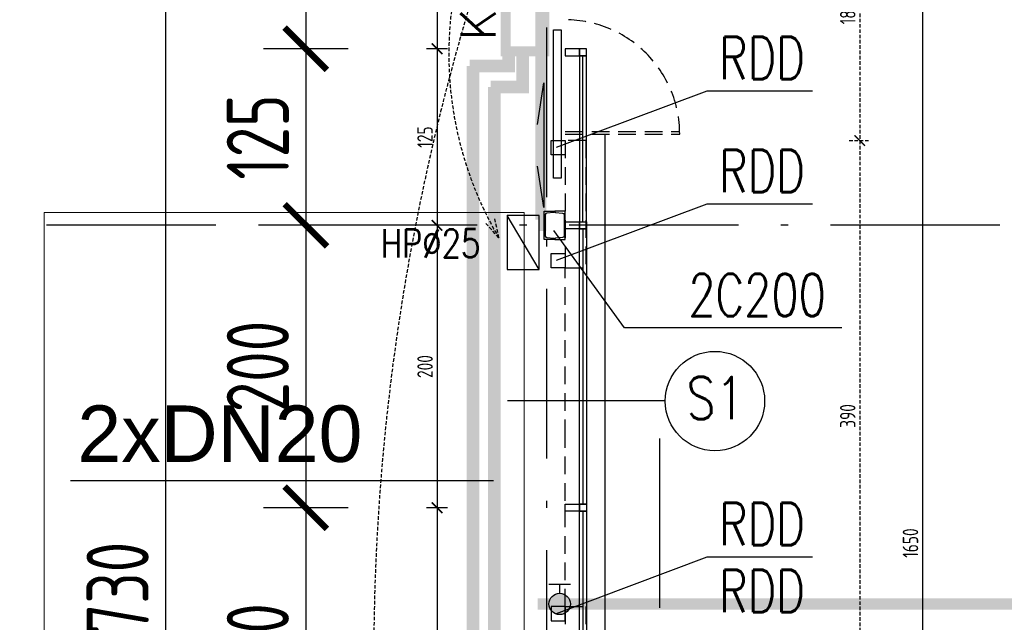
# Model space of a CAD drawing. Extents: x 153948 to 285449, y -89387 to -60195.
# Tile 74 of 101: x 259907 to 260604, y -84761 to -84334. Entities that reach past the tile are written whole.
import ezdxf
from ezdxf.enums import TextEntityAlignment as Align

# ---------------------------------------------------------------- set-up
doc = ezdxf.new("R2010")
doc.units = 0
doc.header["$LTSCALE"] = 100
doc.header["$MEASUREMENT"] = 0
doc.header["$PDMODE"] = 1
for name, pattern in [('ACAD_ISO10W100', [18.5, 12, -3, 0.5, -3]), ('DASHED2', [0.375, 0.25, -0.125]), ('HIDDEN2', [4.7625, 3.175, -1.5875])]:
    doc.linetypes.add(name, pattern=pattern)
doc.layers.get('0').update_dxf_attribs({"linetype": 'CONTINUOUS'})
doc.layers.get('DEFPOINTS').update_dxf_attribs({"linetype": 'CONTINUOUS'})
for name, color, linetype in [('1', 2, 'CONTINUOUS'), ('_INST OPIS', 7, 'CONTINUOUS'), ('_INST WODA', 4, 'CONTINUOUS'), ('_PROJ HYDRANT', 41, 'CONTINUOUS'), ('ALUMINIUM', 5, 'CONTINUOUS'), ('ALUMINIUM1', 5, 'CONTINUOUS'), ('K-STA', 2, 'CONTINUOUS'), ('KURT-POW', 21, 'DASHED2'), ('OKNA', 5, 'CONTINUOUS'), ('OSIE', 8, 'ACAD_ISO10W100'), ('R-----OP', 2, 'CONTINUOUS'), ('TEXT', 11, 'CONTINUOUS'), ('WYBURZENIA', 9, 'DASHED2'), ('WYBURZENIA50', 9, 'DASHED2'), ('WYMIARY', 1, 'CONTINUOUS'), ('WYMIARY50', 1, 'CONTINUOUS')]:
    doc.layers.add(name, color=color, linetype=linetype)
doc.layers.add('RAK 140', color=2, linetype='CONTINUOUS', lineweight=9)
doc.styles.add('DYBY-NORMALNY-0-8-N', font='ROMANS.SHX', dxfattribs={"width": 0.8})
doc.styles.add('instalacje', font='arial.ttf', dxfattribs={"height": 40})
doc.styles.add('ROMANS', font='romans')
doc.styles.add('STYLE2', font='isocp.shx', dxfattribs={"width": 0.8})
doc.styles.add('TXT3', font='SIMPLEX.SHX', dxfattribs={"width": 0.75, "height": 40})
doc.dimstyles.new('KRESKI_100', dxfattribs={"dimscale": 20, "dimtxt": 2.2, "dimasz": 1.5, "dimexe": 1.5, "dimexo": 1.5, "dimgap": 0.6, "dimtad": 1, "dimdec": 1, "dimrnd": 0.5, "dimdsep": 46, "dimtxsty": 'STYLE2', "dimblk1": 'ARCHTICK', "dimblk2": 'ARCHTICK', "dimsah": 1, "dimcen": 2.5, "dimdle": 1.5, "dimclrd": 10, "dimclre": 10, "dimclrt": 15, "dimadec": 0, "dimazin": 0, "dimtfac": 1, "dimtdec": 1, "dimtmove": 1, "dimatfit": 3, "dimldrblk": 'ARCHTICK', "dimfxl": 1.5, "dimfxlon": 1, "dimtolj": 1, "dimtzin": 0, "dimarcsym": 0})

# ---------------------------------------------------------------- blocks, each defined once
blk = doc.blocks.new('_ARCHTICK')
at = {"color": 0, "linetype": 'ByBlock', "const_width": 0.15}
blk.add_lwpolyline([(-0.5, -0.5), (0.5, 0.5)], dxfattribs=at)
blk = doc.blocks.new('*D257')
at = {"layer": 'DEFPOINTS', "color": 0, "ltscale": 0.1, "transparency": 16777216}
for p in [(260307.9, -74816.05), (260307.9, -85703.05), (263794.26, -85703.05)]:
    blk.add_point(p, dxfattribs=at)
at = {"layer": 'WYMIARY', "color": 10, "lineweight": -2, "ltscale": 0.1, "transparency": 16777216}
for p, q in [((263794.26, -74786.05), (263794.26, -85733.05)), ((263764.26, -74816.05), (263824.26, -74816.05)), ((263764.26, -85703.05), (263824.26, -85703.05))]:
    blk.add_line(p, q, dxfattribs=at)
at = {"layer": 'WYMIARY', "color": 10, "lineweight": -2, "ltscale": 0.1, "transparency": 16777216, "xscale": 30, "yscale": 30, "zscale": 30}
for p, rotation in [((263794.26, -74816.05), 90), ((263794.26, -85703.05), 270)]:
    blk.add_blockref('_ARCHTICK', p, dxfattribs=dict(at, rotation=rotation))
at = {"layer": 'WYMIARY', "color": 15, "ltscale": 0.1, "transparency": 16777216, "insert": (263760.26, -80259.55), "char_height": 44, "attachment_point": 5, "rotation": 90, "style": 'STYLE2'}
blk.add_mtext('\\A1;10887', dxfattribs=at)
blk = doc.blocks.new('*D258')
at = {"layer": 'DEFPOINTS', "color": 0, "ltscale": 0.1, "transparency": 16777216}
for p in [(263634.26, -83856.05), (263714.26, -83856.05), (260307.9, -85703.05)]:
    blk.add_point(p, dxfattribs=at)
at = {"layer": 'WYMIARY', "color": 10, "lineweight": -2, "ltscale": 0.1, "transparency": 16777216}
for p, q in [((263714.26, -85733.05), (263714.26, -83826.05)), ((263684.26, -83856.05), (263744.26, -83856.05)), ((263684.26, -85703.05), (263744.26, -85703.05))]:
    blk.add_line(p, q, dxfattribs=at)
at = {"layer": 'WYMIARY', "color": 10, "lineweight": -2, "ltscale": 0.1, "transparency": 16777216, "xscale": 30, "yscale": 30, "zscale": 30}
for p, rotation in [((263714.26, -83856.05), 90), ((263714.26, -85703.05), 270)]:
    blk.add_blockref('_ARCHTICK', p, dxfattribs=dict(at, rotation=rotation))
at = {"layer": 'WYMIARY', "color": 15, "ltscale": 0.1, "transparency": 16777216, "insert": (263680.26, -84779.55), "char_height": 44, "attachment_point": 5, "rotation": 90, "style": 'STYLE2'}
blk.add_mtext('\\A1;1847', dxfattribs=at)
blk = doc.blocks.new('SC200X2')
at = {"layer": '1'}
for points in [[(-10, 7.5), (-10, 0), (-9.7, 0, 0.391021), (-9.11, 0.55), (-8.71, 5.56, -0.391021), (-7.56, 6.62), (7.56, 6.62, -0.391021), (8.71, 5.56), (9.11, 0.55, 0.391021), (9.7, 0), (10, 0), (10, 7.5)], [(-10, -7.5), (-10, 0), (-9.7, 0, -0.391021), (-9.11, -0.55), (-8.71, -5.56, 0.391021), (-7.56, -6.62), (7.56, -6.62, 0.391021), (8.71, -5.56), (9.11, -0.55, -0.391021), (9.7, 0), (10, 0), (10, -7.5)]]:
    blk.add_lwpolyline(points, format="xyb", close=True, dxfattribs=at)
blk = doc.blocks.new('*D483')
at = {"layer": 'DEFPOINTS', "color": 0, "ltscale": 0.1, "transparency": 16777216}
for p in [(260202.64, -83879.55), (260010.46, -85609.56), (260202.64, -85609.56)]:
    blk.add_point(p, dxfattribs=at)
at = {"layer": 'WYMIARY', "color": 10, "lineweight": -2, "ltscale": 0.1, "transparency": 16777216}
for p, q in [((260010.46, -83849.55), (260010.46, -85639.56)), ((260040.46, -83879.55), (259980.46, -83879.55)), ((260040.46, -85609.56), (259980.46, -85609.56))]:
    blk.add_line(p, q, dxfattribs=at)
at = {"layer": 'WYMIARY', "color": 10, "lineweight": -2, "ltscale": 0.1, "transparency": 16777216, "xscale": 30, "yscale": 30, "zscale": 30}
for p, rotation in [((260010.46, -83879.55), 90), ((260010.46, -85609.56), 270)]:
    blk.add_blockref('_ARCHTICK', p, dxfattribs=dict(at, rotation=rotation))
at = {"layer": 'WYMIARY', "color": 15, "ltscale": 0.1, "transparency": 16777216, "insert": (259976.46, -84744.55), "char_height": 44, "attachment_point": 5, "rotation": 90, "style": 'STYLE2'}
blk.add_mtext('\\A1;1730', dxfattribs=at)
blk = doc.blocks.new('*D494')
at = {"layer": 'DEFPOINTS', "color": 0, "ltscale": 0.1, "transparency": 16777216}
for p in [(260293.4, -84154.55), (260109.71, -84354.55), (260293.4, -84354.55)]:
    blk.add_point(p, dxfattribs=at)
at = {"layer": 'WYMIARY', "color": 10, "lineweight": -2, "ltscale": 0.1, "transparency": 16777216}
for p, q in [((260109.71, -84124.55), (260109.71, -84384.55)), ((260139.71, -84154.55), (260079.71, -84154.55)), ((260139.71, -84354.55), (260079.71, -84354.55))]:
    blk.add_line(p, q, dxfattribs=at)
at = {"layer": 'WYMIARY', "color": 10, "lineweight": -2, "ltscale": 0.1, "transparency": 16777216, "xscale": 30, "yscale": 30, "zscale": 30}
for p, rotation in [((260109.71, -84154.55), 90), ((260109.71, -84354.55), 270)]:
    blk.add_blockref('_ARCHTICK', p, dxfattribs=dict(at, rotation=rotation))
at = {"layer": 'WYMIARY', "color": 15, "ltscale": 0.1, "transparency": 16777216, "insert": (260075.71, -84254.55), "char_height": 44, "attachment_point": 5, "rotation": 90, "style": 'STYLE2'}
blk.add_mtext('\\A1;200', dxfattribs=at)
blk = doc.blocks.new('*D495')
at = {"layer": 'DEFPOINTS', "color": 0, "ltscale": 0.1, "transparency": 16777216}
for p in [(260293.4, -84354.55), (260109.71, -84479.55), (260278.4, -84479.55)]:
    blk.add_point(p, dxfattribs=at)
at = {"layer": 'WYMIARY', "color": 10, "lineweight": -2, "ltscale": 0.1, "transparency": 16777216}
for p, q in [((260109.71, -84324.55), (260109.71, -84509.55)), ((260139.71, -84354.55), (260079.71, -84354.55)), ((260139.71, -84479.55), (260079.71, -84479.55))]:
    blk.add_line(p, q, dxfattribs=at)
at = {"layer": 'WYMIARY', "color": 10, "lineweight": -2, "ltscale": 0.1, "transparency": 16777216, "xscale": 30, "yscale": 30, "zscale": 30}
for p, rotation in [((260109.71, -84354.55), 90), ((260109.71, -84479.55), 270)]:
    blk.add_blockref('_ARCHTICK', p, dxfattribs=dict(at, rotation=rotation))
at = {"layer": 'WYMIARY', "color": 15, "ltscale": 0.1, "transparency": 16777216, "insert": (260075.71, -84417.05), "char_height": 44, "attachment_point": 5, "rotation": 90, "style": 'STYLE2'}
blk.add_mtext('\\A1;125', dxfattribs=at)
blk = doc.blocks.new('*D496')
at = {"layer": 'DEFPOINTS', "color": 0, "ltscale": 0.1, "transparency": 16777216}
for p in [(260278.4, -84479.55), (260109.71, -84679.55), (260293.4, -84679.55)]:
    blk.add_point(p, dxfattribs=at)
at = {"layer": 'WYMIARY', "color": 10, "lineweight": -2, "ltscale": 0.1, "transparency": 16777216}
for p, q in [((260109.71, -84449.55), (260109.71, -84709.55)), ((260139.71, -84479.55), (260079.71, -84479.55)), ((260139.71, -84679.55), (260079.71, -84679.55))]:
    blk.add_line(p, q, dxfattribs=at)
at = {"layer": 'WYMIARY', "color": 10, "lineweight": -2, "ltscale": 0.1, "transparency": 16777216, "xscale": 30, "yscale": 30, "zscale": 30}
for p, rotation in [((260109.71, -84479.55), 90), ((260109.71, -84679.55), 270)]:
    blk.add_blockref('_ARCHTICK', p, dxfattribs=dict(at, rotation=rotation))
at = {"layer": 'WYMIARY', "color": 15, "ltscale": 0.1, "transparency": 16777216, "insert": (260075.71, -84579.55), "char_height": 44, "attachment_point": 5, "rotation": 90, "style": 'STYLE2'}
blk.add_mtext('\\A1;200', dxfattribs=at)
blk = doc.blocks.new('*D497')
at = {"layer": 'DEFPOINTS', "color": 0, "ltscale": 0.1, "transparency": 16777216}
for p in [(260293.4, -84679.55), (260109.71, -84879.55), (260293.4, -84879.55)]:
    blk.add_point(p, dxfattribs=at)
at = {"layer": 'WYMIARY', "color": 10, "lineweight": -2, "ltscale": 0.1, "transparency": 16777216}
for p, q in [((260109.71, -84649.55), (260109.71, -84909.55)), ((260139.71, -84679.55), (260079.71, -84679.55)), ((260139.71, -84879.55), (260079.71, -84879.55))]:
    blk.add_line(p, q, dxfattribs=at)
at = {"layer": 'WYMIARY', "color": 10, "lineweight": -2, "ltscale": 0.1, "transparency": 16777216, "xscale": 30, "yscale": 30, "zscale": 30}
for p, rotation in [((260109.71, -84679.55), 90), ((260109.71, -84879.55), 270)]:
    blk.add_blockref('_ARCHTICK', p, dxfattribs=dict(at, rotation=rotation))
at = {"layer": 'WYMIARY', "color": 15, "ltscale": 0.1, "transparency": 16777216, "insert": (260075.71, -84779.55), "char_height": 44, "attachment_point": 5, "rotation": 90, "style": 'STYLE2'}
blk.add_mtext('\\A1;200', dxfattribs=at)
blk = doc.blocks.new('*D517')
at = {"layer": 'DEFPOINTS', "color": 0, "ltscale": 0.1, "transparency": 16777216}
for p in [(260293.4, -84154.55), (260202.62, -84354.55), (260293.4, -84354.55)]:
    blk.add_point(p, dxfattribs=at)
at = {"layer": 'WYMIARY50', "color": 10, "lineweight": -2, "ltscale": 0.1, "transparency": 16777216}
for p, q in [((260202.62, -84147.05), (260202.62, -84362.05)), ((260210.12, -84154.55), (260195.12, -84154.55)), ((260210.12, -84354.55), (260195.12, -84354.55))]:
    blk.add_line(p, q, dxfattribs=at)
at = {"layer": 'WYMIARY50', "color": 10, "lineweight": -2, "ltscale": 0.1, "transparency": 16777216, "xscale": 7.5, "yscale": 7.5, "zscale": 7.5}
for p, rotation in [((260202.62, -84154.55), 90), ((260202.62, -84354.55), 270)]:
    blk.add_blockref('_ARCHTICK', p, dxfattribs=dict(at, rotation=rotation))
at = {"layer": 'WYMIARY50', "color": 15, "ltscale": 0.1, "transparency": 16777216, "insert": (260194.12, -84254.55), "char_height": 11, "attachment_point": 5, "rotation": 90, "style": 'STYLE2'}
blk.add_mtext('\\A1;200', dxfattribs=at)
blk = doc.blocks.new('*D518')
at = {"layer": 'DEFPOINTS', "color": 0, "ltscale": 0.1, "transparency": 16777216}
for p in [(260293.4, -84354.55), (260202.62, -84479.55), (260278.4, -84479.55)]:
    blk.add_point(p, dxfattribs=at)
at = {"layer": 'WYMIARY50', "color": 10, "lineweight": -2, "ltscale": 0.1, "transparency": 16777216}
for p, q in [((260202.62, -84347.05), (260202.62, -84487.05)), ((260210.12, -84354.55), (260195.12, -84354.55)), ((260210.12, -84479.55), (260195.12, -84479.55))]:
    blk.add_line(p, q, dxfattribs=at)
at = {"layer": 'WYMIARY50', "color": 10, "lineweight": -2, "ltscale": 0.1, "transparency": 16777216, "xscale": 7.5, "yscale": 7.5, "zscale": 7.5}
for p, rotation in [((260202.62, -84354.55), 90), ((260202.62, -84479.55), 270)]:
    blk.add_blockref('_ARCHTICK', p, dxfattribs=dict(at, rotation=rotation))
at = {"layer": 'WYMIARY50', "color": 15, "ltscale": 0.1, "transparency": 16777216, "insert": (260194.12, -84417.05), "char_height": 11, "attachment_point": 5, "rotation": 90, "style": 'STYLE2'}
blk.add_mtext('\\A1;125', dxfattribs=at)
blk = doc.blocks.new('*D519')
at = {"layer": 'DEFPOINTS', "color": 0, "ltscale": 0.1, "transparency": 16777216}
for p in [(260278.4, -84479.55), (260202.62, -84679.55), (260293.4, -84679.55)]:
    blk.add_point(p, dxfattribs=at)
at = {"layer": 'WYMIARY50', "color": 10, "lineweight": -2, "ltscale": 0.1, "transparency": 16777216}
for p, q in [((260202.62, -84472.05), (260202.62, -84687.05)), ((260210.12, -84479.55), (260195.12, -84479.55)), ((260210.12, -84679.55), (260195.12, -84679.55))]:
    blk.add_line(p, q, dxfattribs=at)
at = {"layer": 'WYMIARY50', "color": 10, "lineweight": -2, "ltscale": 0.1, "transparency": 16777216, "xscale": 7.5, "yscale": 7.5, "zscale": 7.5}
for p, rotation in [((260202.62, -84479.55), 90), ((260202.62, -84679.55), 270)]:
    blk.add_blockref('_ARCHTICK', p, dxfattribs=dict(at, rotation=rotation))
at = {"layer": 'WYMIARY50', "color": 15, "ltscale": 0.1, "transparency": 16777216, "insert": (260194.12, -84579.55), "char_height": 11, "attachment_point": 5, "rotation": 90, "style": 'STYLE2'}
blk.add_mtext('\\A1;200', dxfattribs=at)
blk = doc.blocks.new('*D520')
at = {"layer": 'DEFPOINTS', "color": 0, "ltscale": 0.1, "transparency": 16777216}
for p in [(260293.4, -84679.55), (260202.62, -84879.55), (260293.4, -84879.55)]:
    blk.add_point(p, dxfattribs=at)
at = {"layer": 'WYMIARY50', "color": 10, "lineweight": -2, "ltscale": 0.1, "transparency": 16777216}
for p, q in [((260202.62, -84672.05), (260202.62, -84887.05)), ((260210.12, -84679.55), (260195.12, -84679.55)), ((260210.12, -84879.55), (260195.12, -84879.55))]:
    blk.add_line(p, q, dxfattribs=at)
at = {"layer": 'WYMIARY50', "color": 10, "lineweight": -2, "ltscale": 0.1, "transparency": 16777216, "xscale": 7.5, "yscale": 7.5, "zscale": 7.5}
for p, rotation in [((260202.62, -84679.55), 90), ((260202.62, -84879.55), 270)]:
    blk.add_blockref('_ARCHTICK', p, dxfattribs=dict(at, rotation=rotation))
at = {"layer": 'WYMIARY50', "color": 15, "ltscale": 0.1, "transparency": 16777216, "insert": (260194.12, -84779.55), "char_height": 11, "attachment_point": 5, "rotation": 90, "style": 'STYLE2'}
blk.add_mtext('\\A1;200', dxfattribs=at)
blk = doc.blocks.new('*D540')
at = {"layer": 'DEFPOINTS', "color": 0, "ltscale": 0.1, "transparency": 16777216}
for p in [(260355.78, -83879.55), (260356.28, -85529.55), (260546.3, -85529.55)]:
    blk.add_point(p, dxfattribs=at)
at = {"layer": 'WYMIARY50', "color": 10, "lineweight": -2, "ltscale": 0.1, "transparency": 16777216}
for p, q in [((260546.3, -83872.05), (260546.3, -85537.05)), ((260538.8, -83879.55), (260553.8, -83879.55)), ((260538.8, -85529.55), (260553.8, -85529.55))]:
    blk.add_line(p, q, dxfattribs=at)
at = {"layer": 'WYMIARY50', "color": 10, "lineweight": -2, "ltscale": 0.1, "transparency": 16777216, "xscale": 7.5, "yscale": 7.5, "zscale": 7.5}
for p, rotation in [((260546.3, -83879.55), 90), ((260546.3, -85529.55), 270)]:
    blk.add_blockref('_ARCHTICK', p, dxfattribs=dict(at, rotation=rotation))
at = {"layer": 'WYMIARY50', "color": 15, "ltscale": 0.1, "transparency": 16777216, "insert": (260537.8, -84704.55), "char_height": 11, "attachment_point": 5, "rotation": 90, "style": 'STYLE2'}
blk.add_mtext('\\A1;1650', dxfattribs=at)
blk = doc.blocks.new('*D542')
at = {"layer": 'DEFPOINTS', "color": 0, "ltscale": 0.1, "transparency": 16777216}
for p in [(260307.9, -84239.55), (260308.4, -84419.55), (260501.9, -84419.55)]:
    blk.add_point(p, dxfattribs=at)
at = {"layer": 'WYBURZENIA50', "color": 10, "lineweight": -2, "ltscale": 0.1, "transparency": 16777216}
for p, q in [((260501.9, -84232.05), (260501.9, -84427.05)), ((260494.4, -84239.55), (260509.4, -84239.55)), ((260494.4, -84419.55), (260509.4, -84419.55))]:
    blk.add_line(p, q, dxfattribs=at)
at = {"layer": 'WYBURZENIA50', "color": 10, "lineweight": -2, "ltscale": 0.1, "transparency": 16777216, "xscale": 7.5, "yscale": 7.5, "zscale": 7.5}
for p, rotation in [((260501.9, -84239.55), 90), ((260501.9, -84419.55), 270)]:
    blk.add_blockref('_ARCHTICK', p, dxfattribs=dict(at, rotation=rotation))
at = {"layer": 'WYBURZENIA50', "color": 15, "ltscale": 0.1, "transparency": 16777216, "insert": (260493.4, -84329.55), "char_height": 11, "attachment_point": 5, "rotation": 90, "style": 'STYLE2'}
blk.add_mtext('\\A1;180', dxfattribs=at)
blk = doc.blocks.new('*D543')
at = {"layer": 'DEFPOINTS', "color": 0, "ltscale": 0.1, "transparency": 16777216}
for p in [(260308.4, -84419.55), (260307.9, -84809.55), (260501.9, -84809.55)]:
    blk.add_point(p, dxfattribs=at)
at = {"layer": 'WYBURZENIA50', "color": 10, "lineweight": -2, "ltscale": 0.1, "transparency": 16777216}
for p, q in [((260501.9, -84412.05), (260501.9, -84817.05)), ((260494.4, -84419.55), (260509.4, -84419.55)), ((260494.4, -84809.55), (260509.4, -84809.55))]:
    blk.add_line(p, q, dxfattribs=at)
at = {"layer": 'WYBURZENIA50', "color": 10, "lineweight": -2, "ltscale": 0.1, "transparency": 16777216, "xscale": 7.5, "yscale": 7.5, "zscale": 7.5}
for p, rotation in [((260501.9, -84419.55), 90), ((260501.9, -84809.55), 270)]:
    blk.add_blockref('_ARCHTICK', p, dxfattribs=dict(at, rotation=rotation))
at = {"layer": 'WYBURZENIA50', "color": 15, "ltscale": 0.1, "transparency": 16777216, "insert": (260493.4, -84614.55), "char_height": 11, "attachment_point": 5, "rotation": 90, "style": 'STYLE2'}
blk.add_mtext('\\A1;390', dxfattribs=at)
blk = doc.blocks.new('*D553')
at = {"layer": 'ALUMINIUM1', "color": 10, "lineweight": -2, "ltscale": 0.1, "transparency": 16777216}
for p, q in [((261224.75, -83879.55), (261284.75, -83879.55)), ((261254.75, -83909.55), (261254.75, -85579.55)), ((261224.75, -85609.55), (261284.75, -85609.55))]:
    blk.add_line(p, q, dxfattribs=at)
at = {"layer": 'ALUMINIUM1', "color": 10, "ltscale": 0.1, "transparency": 16777216}
for points in [[(261249.75, -83909.55), (261259.75, -83909.55), (261254.75, -83879.55)], [(261249.75, -85579.55), (261259.75, -85579.55), (261254.75, -85609.55)]]:
    blk.add_solid(points, dxfattribs=at)
at = {"layer": 'DEFPOINTS', "color": 0, "ltscale": 0.1, "transparency": 16777216}
for p in [(260995.32, -83879.55), (260307.9, -85609.55), (261254.75, -85609.55)]:
    blk.add_point(p, dxfattribs=at)
at = {"layer": 'ALUMINIUM1', "color": 15, "ltscale": 0.1, "transparency": 16777216, "insert": (261183.62, -84744.55), "char_height": 44, "attachment_point": 5, "rotation": 90, "style": 'STYLE2'}
blk.add_mtext('\\A1;SCIANA TYPU "A" DO DEMONTAZU\\P1730X420 - BEZ PODWALIN', dxfattribs=at)
blk = doc.blocks.new('*D554')
at = {"layer": 'ALUMINIUM1', "color": 10, "lineweight": -2, "ltscale": 0.1, "transparency": 16777216}
for p, q in [((261405.86, -83879.55), (261465.86, -83879.55)), ((261435.86, -83909.55), (261435.86, -85499.55)), ((261405.86, -85529.55), (261465.86, -85529.55))]:
    blk.add_line(p, q, dxfattribs=at)
at = {"layer": 'ALUMINIUM1', "color": 10, "ltscale": 0.1, "transparency": 16777216}
for points in [[(261430.86, -83909.55), (261440.86, -83909.55), (261435.86, -83879.55)], [(261430.86, -85499.55), (261440.86, -85499.55), (261435.86, -85529.55)]]:
    blk.add_solid(points, dxfattribs=at)
at = {"layer": 'DEFPOINTS', "color": 0, "ltscale": 0.1, "transparency": 16777216}
for p in [(261176.43, -83879.55), (260308.4, -85529.55), (261435.86, -85529.55)]:
    blk.add_point(p, dxfattribs=at)
at = {"layer": 'ALUMINIUM1', "color": 15, "ltscale": 0.1, "transparency": 16777216, "insert": (261364.85, -84704.55), "char_height": 44, "attachment_point": 5, "rotation": 90, "style": 'STYLE2'}
blk.add_mtext('\\A1;SCIANA SLUPOWO-RYGLOWA  + WARSTWOWA PROJEKTOWANA\\P1650X420 Z DRZWIAMI EWAKUACYJNYMI', dxfattribs=at)

msp = doc.modelspace()

# ---------------------------------------------------------------- hatches: boundary and pattern name
at = {"layer": '_INST WODA', "ltscale": 0.1}
msp.add_hatch(color=256, dxfattribs=at).paths.add_polyline_path([(260289.42, -84755.22, 1), (260289.42, -84740.06, 1)])

# ---------------------------------------------------------------- linework, layer by layer
at = {"layer": '_INST OPIS', "ltscale": 0.1}
msp.add_line((259943.05, -84660.12), (260242.47, -84660.12), dxfattribs=at)
at = {"layer": '_INST WODA', "ltscale": 0.1}
for p, q in [((260297, -84733.84), (260281.83, -84733.84)), ((260289.42, -84733.84), (260289.42, -84740.06))]:
    msp.add_line(p, q, dxfattribs=at)
for points, const_width in [([(260276.1, -84188.08), (260276.1, -84479.56), (260274.8, -84479.55)], 8), ([(260253.37, -84356.29), (260253.37, -84366.7), (260225.61, -84366.7)], 9), ([(260228.09, -85184.9), (260228.09, -84366.7)], 9), ([(261552.82, -84747.61), (260273.74, -84747.61)], 8)]:
    msp.add_lwpolyline(points, dxfattribs=dict(at, const_width=const_width))
at = {"layer": '_INST WODA', "linetype": 'HIDDEN2', "ltscale": 0.1, "const_width": 9}
for points in [[(260263.28, -84356.29), (260263.28, -84381.7), (260240.6, -84381.7)], [(260243.09, -85184.9), (260243.09, -84381.7)]]:
    msp.add_lwpolyline(points, dxfattribs=at)
at = {"layer": '_INST WODA', "ltscale": 0.1}
msp.add_circle((260289.42, -84747.64), 7.58, dxfattribs=at)
at = {"layer": '_PROJ HYDRANT'}
msp.add_line((260274.8, -84510.93), (260252.31, -84472.61), dxfattribs=at)
msp.add_line((260274.8, -84510.93), (260252.31, -84472.61), dxfattribs=at)
msp.add_lwpolyline([(260252.31, -84510.93), (260274.8, -84510.93), (260274.8, -84472.61), (260252.31, -84472.61)], close=True, dxfattribs=at)
msp.add_lwpolyline([(260252.31, -84510.93), (260274.8, -84510.93), (260274.8, -84472.61), (260252.31, -84472.61)], close=True, dxfattribs=at)
at = {"layer": 'ALUMINIUM'}
msp.add_lwpolyline([(260290.58, -84341.13), (260290.58, -84446.13), (260284.98, -84446.13), (260284.98, -84341.13)], close=True, dxfattribs=at)
at = {"layer": 'ALUMINIUM', "linetype": 'Continuous', "ltscale": 0.1}
msp.add_lwpolyline([(260273.8, -84408.21), (260278.23, -84378.76), (260278.23, -84467), (260273.8, -84437.55)], dxfattribs=at)
at = {"layer": 'ALUMINIUM', "ltscale": 0.1}
for points in [[(260303.4, -84482.05), (260293.4, -84482.05), (260293.4, -84477.05), (260303.4, -84477.05)], [(260308.4, -84482.05), (260303.4, -84482.05), (260303.4, -84477.05), (260308.4, -84477.05)]]:
    msp.add_lwpolyline(points, close=True, dxfattribs=at)
at = {"layer": 'ALUMINIUM1', "ltscale": 0.1}
for points in [[(260303.4, -84354.55), (260293.4, -84354.55), (260293.4, -84359.55), (260303.4, -84359.55)], [(260308.4, -84354.55), (260303.4, -84354.55), (260303.4, -84359.55), (260308.4, -84359.55)], [(260308.4, -84359.55), (260303.4, -84359.55), (260303.4, -84477.05), (260308.4, -84477.05)], [(260303.4, -84477.05), (260305.9, -84477.05), (260305.9, -84359.55), (260303.4, -84359.55)], [(260308.4, -84677.05), (260303.4, -84677.05), (260303.4, -84482.05), (260308.4, -84482.05)], [(260303.4, -84482.05), (260305.9, -84482.05), (260305.9, -84677.05), (260303.4, -84677.05)], [(260303.4, -84682.05), (260293.4, -84682.05), (260293.4, -84677.05), (260303.4, -84677.05)], [(260308.4, -84682.05), (260303.4, -84682.05), (260303.4, -84677.05), (260308.4, -84677.05)], [(260308.4, -84877.05), (260303.4, -84877.05), (260303.4, -84682.05), (260308.4, -84682.05)], [(260303.4, -84682.05), (260305.9, -84682.05), (260305.9, -84877.05), (260303.4, -84877.05)]]:
    msp.add_lwpolyline(points, close=True, dxfattribs=at)
at = {"layer": 'K-STA', "color": 7}
msp.add_line((260321.57, -85199.55), (260321.57, -84415.03), dxfattribs=at)
at = {"layer": 'KURT-POW', "linetype": 'Continuous', "const_width": 7}
msp.add_lwpolyline([(260278.62, -84146.1), (260278.62, -84356.29), (260251.22, -84356.29), (260251.22, -84146.1)], close=True, dxfattribs=at)
at = {"layer": 'OKNA', "ltscale": 0.1}
for p, q in [((260293.4, -84509.55), (260303.4, -84509.55)), ((260293.4, -84749.55), (260303.4, -84749.55))]:
    msp.add_line(p, q, dxfattribs=at)
at = {"layer": 'OSIE', "ltscale": 0.1}
for p, q in [((260280.4, -86679.55), (260280.4, -73374.65)), ((260971.1, -84479.55), (259456.96, -84479.55)), ((260360.4, -85860.45), (260360.4, -84627.42)), ((260360.4, -85860.45), (260360.4, -84627.42))]:
    msp.add_line(p, q, dxfattribs=at)
at = {"layer": 'R-----OP'}
msp.add_line((260252.46, -84603.59), (260364.2, -84603.59), dxfattribs=at)
msp.add_circle((260399.37, -84603.98), 35.19, dxfattribs=at)
at = {"layer": 'RAK 140'}
msp.add_lwpolyline([(259924.33, -84470.55), (260264.4, -84470.55), (260264.4, -84850.15), (259924.33, -84850.15)], close=True, dxfattribs=at)
at = {"layer": 'TEXT'}
for p, q in [((260335.28, -84552.19), (260285.4, -84483.3)), ((260489.1, -84552.19), (260335.28, -84552.19))]:
    msp.add_line(p, q, dxfattribs=at)
for points in [[(260287.12, -84424.31), (260393.96, -84384.35), (260468.43, -84384.35)], [(260287.12, -84504.31), (260393.96, -84464.35), (260468.43, -84464.35)], [(260287.12, -84754.31), (260393.96, -84714.35), (260468.43, -84714.35)]]:
    msp.add_lwpolyline(points, dxfattribs=at)
at = {"layer": 'WYBURZENIA', "ltscale": 0.5}
for p, q in [((260293.4, -84413.23), (260374.38, -84413.23)), ((260293.4, -84415.03), (260374.4, -84415.03)), ((260307.9, -84419.55), (260293.4, -84419.55)), ((260293.4, -84419.55), (260293.4, -84509.55)), ((260307.9, -84419.55), (260307.9, -84509.55)), ((260293.4, -84509.55), (260307.9, -84509.55)), ((260293.4, -84629.55), (260293.4, -84509.55)), ((260303.4, -84629.55), (260303.4, -84509.55)), ((260293.4, -84749.55), (260293.4, -84629.55)), ((260303.4, -84749.55), (260303.4, -84629.55)), ((260293.4, -84749.55), (260293.4, -84809.55)), ((260293.4, -84749.55), (260307.9, -84749.55)), ((260307.9, -84749.55), (260307.9, -84809.55))]:
    msp.add_line(p, q, dxfattribs=at)
at = {"layer": 'WYBURZENIA', "ltscale": 0.1}
for q in [(260243.54, -84474.55), (260236.84, -84477.91)]:
    msp.add_line((260246.34, -84488.34), q, dxfattribs=at)
at = {"layer": 'WYBURZENIA', "ltscale": 0.5}
for points in [[(260283.4, -84419.55), (260293.4, -84419.55), (260293.4, -84429.55), (260283.4, -84429.55)], [(260283.4, -84499.55), (260293.4, -84499.55), (260293.4, -84509.55), (260283.4, -84509.55)], [(260283.4, -84759.55), (260293.4, -84759.55), (260293.4, -84749.55), (260283.4, -84749.55)]]:
    msp.add_lwpolyline(points, close=True, dxfattribs=at)
at = {"layer": 'WYBURZENIA', "ltscale": 0.1}
for centre, radius, start, end in [((260467.89, -84358.2), 256.95, 142.20268, 210.43068), ((261768.72, -84786.92), 1610.95, 161.18786, 195.7208)]:
    msp.add_arc(centre, radius, start, end, dxfattribs=at)
at = {"layer": 'WYBURZENIA', "ltscale": 0.5}
msp.add_arc((260293.4, -84415.03), 81, 0, 90, dxfattribs=at)

# ---------------------------------------------------------------- block references
at = {"layer": 'K-STA', "ltscale": 0.5, "xscale": -1, "rotation": 90}
msp.add_blockref('SC200X2', (260285.9, -84479.55), dxfattribs=at)

# ---------------------------------------------------------------- texts
at = {"layer": '_INST OPIS', "ltscale": 0.1, "style": 'instalacje'}
msp.add_text('2xDN20', height=40, dxfattribs=at).set_placement((259947.93, -84647.1))
at = {"layer": '_PROJ HYDRANT', "style": 'DYBY-NORMALNY-0-8-N', "width": 0.8}
msp.add_text('HP%%c25', height=20, dxfattribs=at).set_placement((260197.94, -84492.36), align=Align.MIDDLE)
at = {"layer": 'KURT-POW', "color": 2, "linetype": 'Continuous', "ltscale": 20, "style": 'ROMANS'}
msp.add_text('KPC', height=25, rotation=90, dxfattribs=at).set_placement((260231.61, -84314.89), align=Align.MIDDLE)
at = {"layer": 'R-----OP', "color": 2, "style": 'DYBY-NORMALNY-0-8-N', "width": 0.8}
msp.add_text('HP%%c25', height=20, dxfattribs=at).set_placement((260197.94, -84492.36), align=Align.MIDDLE)
at = {"layer": 'R-----OP', "style": 'DYBY-NORMALNY-0-8-N', "width": 0.8}
msp.add_text('S1', height=30, dxfattribs=at).set_placement((260399.78, -84601.87), align=Align.MIDDLE)
at = {"layer": 'TEXT', "style": 'TXT3', "width": 0.75}
for s, p in [('RDD', (260402.25, -84376.06)), ('RDD', (260402.25, -84456.06)), ('2C200', (260380.47, -84543.9)), ('RDD', (260402.25, -84706.06)), ('RDD', (260402.25, -84753.46))]:
    msp.add_text(s, height=30, dxfattribs=at).set_placement(p)

# ---------------------------------------------------------------- dimensions: what is measured, and where the dimension line sits
at = {"layer": 'ALUMINIUM1', "ltscale": 0.1}
for base, p1, p2, text, picture, middle in [((261254.75, -85609.55), (260995.32, -83879.55), (260307.9, -85609.55), 'SCIANA TYPU "A" DO DEMONTAZU\\P1730X420 - BEZ PODWALIN', '*D553', (261183.62, -84744.55)), ((261435.86, -85529.55), (261176.43, -83879.55), (260308.4, -85529.55), 'SCIANA SLUPOWO-RYGLOWA  + WARSTWOWA PROJEKTOWANA\\P1650X420 Z DRZWIAMI EWAKUACYJNYMI', '*D554', (261364.85, -84704.55))]:
    dim = msp.add_linear_dim(base=base, p1=p1, p2=p2, angle=90, text=text, dimstyle='KRESKI_100', dxfattribs=at)
    dim.commit()
    dim.dimension.update_dxf_attribs({"geometry": picture, "text_midpoint": middle})
at = {"layer": 'WYBURZENIA50', "ltscale": 0.1}
for base, p1, p2, picture, middle in [((260501.9, -84419.55), (260307.9, -84239.55), (260308.4, -84419.55), '*D542', (260493.4, -84329.55)), ((260501.9, -84809.55), (260308.4, -84419.55), (260307.9, -84809.55), '*D543', (260493.4, -84614.55))]:
    dim = msp.add_linear_dim(base=base, p1=p1, p2=p2, angle=90, dimstyle='KRESKI_100', override={"dimscale": 5}, dxfattribs=at)
    dim.commit()
    dim.dimension.update_dxf_attribs({"geometry": picture, "text_midpoint": middle})
at = {"layer": 'WYMIARY', "ltscale": 0.1}
for base, p1, p2, picture, middle in [((263794.26, -85703.05), (260307.9, -74816.05), (260307.9, -85703.05), '*D257', (263760.26, -80259.55)), ((263714.26, -83856.05), (260307.9, -85703.05), (263634.26, -83856.05), '*D258', (263680.26, -84779.55)), ((260010.46, -85609.56), (260202.64, -83879.55), (260202.64, -85609.56), '*D483', (259976.46, -84744.55)), ((260109.71, -84354.55), (260293.4, -84154.55), (260293.4, -84354.55), '*D494', (260075.71, -84254.55)), ((260109.71, -84479.55), (260293.4, -84354.55), (260278.4, -84479.55), '*D495', (260075.71, -84417.05)), ((260109.71, -84679.55), (260278.4, -84479.55), (260293.4, -84679.55), '*D496', (260075.71, -84579.55)), ((260109.71, -84879.55), (260293.4, -84679.55), (260293.4, -84879.55), '*D497', (260075.71, -84779.55))]:
    dim = msp.add_linear_dim(base=base, p1=p1, p2=p2, angle=90, dimstyle='KRESKI_100', dxfattribs=at)
    dim.commit()
    dim.dimension.update_dxf_attribs({"geometry": picture, "text_midpoint": middle})
at = {"layer": 'WYMIARY50', "ltscale": 0.1}
for base, p1, p2, picture, middle in [((260546.3, -85529.55), (260355.78, -83879.55), (260356.28, -85529.55), '*D540', (260537.8, -84704.55)), ((260202.62, -84354.55), (260293.4, -84154.55), (260293.4, -84354.55), '*D517', (260194.12, -84254.55)), ((260202.62, -84479.55), (260293.4, -84354.55), (260278.4, -84479.55), '*D518', (260194.12, -84417.05)), ((260202.62, -84679.55), (260278.4, -84479.55), (260293.4, -84679.55), '*D519', (260194.12, -84579.55)), ((260202.62, -84879.55), (260293.4, -84679.55), (260293.4, -84879.55), '*D520', (260194.12, -84779.55))]:
    dim = msp.add_linear_dim(base=base, p1=p1, p2=p2, angle=90, dimstyle='KRESKI_100', override={"dimscale": 5}, dxfattribs=at)
    dim.commit()
    dim.dimension.update_dxf_attribs({"geometry": picture, "text_midpoint": middle})

doc.saveas('drawing.dxf')
